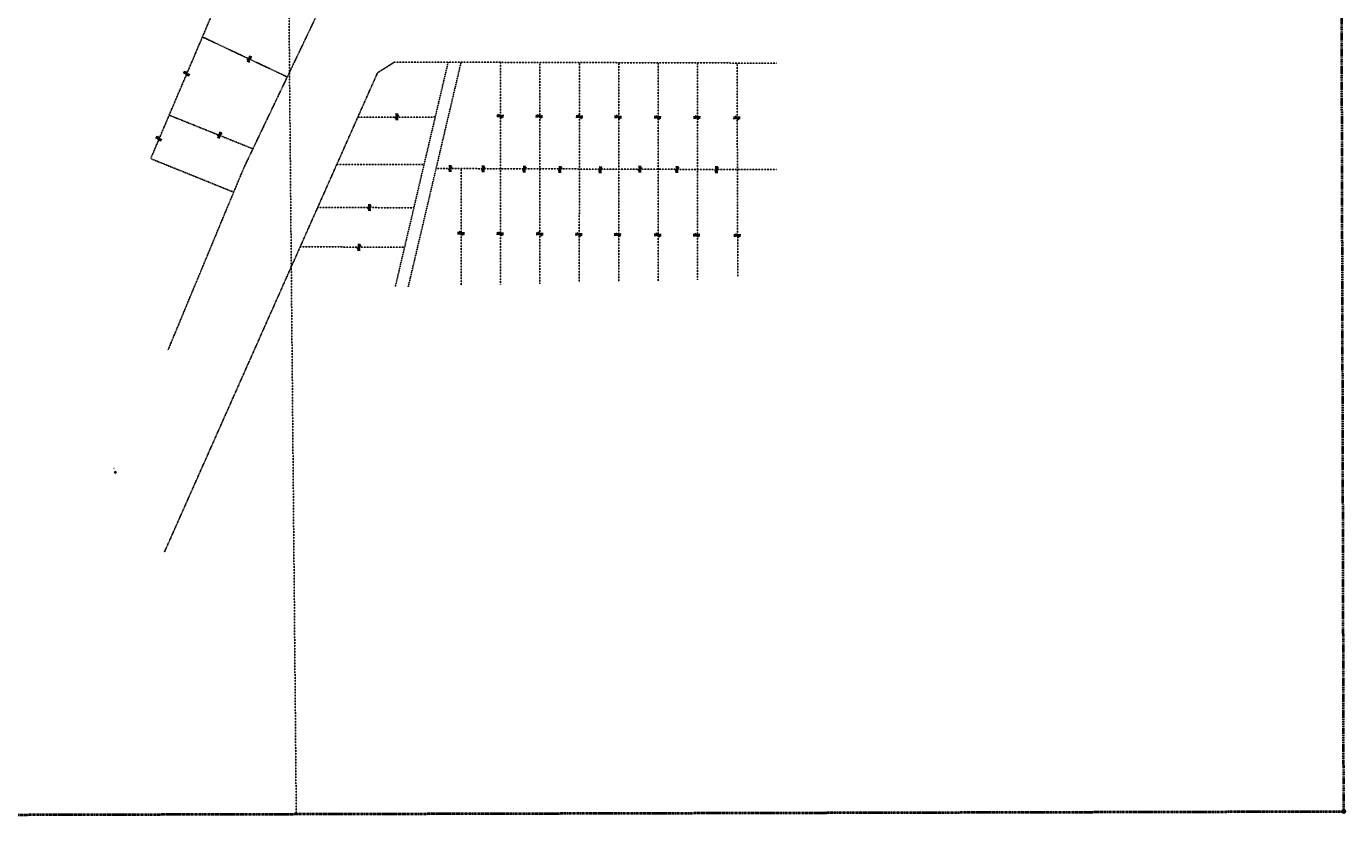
# Model space of a CAD drawing. Extents: x 372764 to 401832, y 96957 to 113289.
# Tile 3 of 11: x 386990 to 388663, y 96986 to 97988. Entities that reach past the tile are written whole.
import ezdxf

# ---------------------------------------------------------------- set-up
doc = ezdxf.new("R2010")
doc.units = 0
doc.header["$MEASUREMENT"] = 0
for name, pattern in [('Elot', [0.15, 0.025, -0.025, 0.05, -0.025, 0.025]), ('Epl', [0.775, 0.325, -0.05, 0.025, -0.05, 0.325]), ('Eqtrl', [2.3, 1, -0.05, 0.2, -0.05, 1]), ('Erwl', [0.8, 0.175, -0.05, 0.35, -0.05, 0.175]), ('Esecl', [2.55, 1, -0.05, 0.2, -0.05, 0.2, -0.05, 1]), ('Esixl', [0.8, 0.375, -0.05, 0.375])]:
    doc.linetypes.add(name, pattern=pattern)
for name, color, linetype, lineweight in [('E_RW_Existing', 80, 'Erwl', 25), ('E_RW_IP', 231, 'Continuous', 25), ('E_RW_SixteenthLine', 231, 'Esixl', 25), ('P_RW_MinorLotLine', 2, 'Elot', 25), ('P_RW_PropertyConnector', 7, 'Continuous', 40), ('P_RW_PropertyLine', 2, 'Epl', 25), ('P_RW_QuarterLine', 1, 'Eqtrl', 40), ('P_RW_SectionCorner', 1, 'Continuous', 25), ('P_RW_SectionLine', 1, 'Esecl', 40)]:
    doc.layers.add(name, color=color, linetype=linetype, lineweight=lineweight)
doc.styles.add('Styledgn000', font='dgn000.shx')

# ---------------------------------------------------------------- blocks, each defined once
blk = doc.blocks.new('SEC14')
at = {"layer": 'P_RW_SectionCorner'}
for p, q in [((1.5, 0), (-1.5, 0)), ((0, 1.5), (0, -1.5))]:
    blk.add_line(p, q, dxfattribs=at)
for radius in [2.32, 1.51]:
    blk.add_circle((0, 0), radius, dxfattribs=at)
blk = doc.blocks.new('ZOR96')
at = {"layer": 'P_RW_PropertyConnector'}
for p, q in [((1.8, 2.8), (-1.8, -2.8)), ((-1.6, 2.9), (1.8, 2.8)), ((-1.8, -2.8), (1.6, -2.9))]:
    blk.add_line(p, q, dxfattribs=at)
blk.add_point((0, 0), dxfattribs=at)
blk = doc.blocks.new('ZOR97')
at = {"layer": 'P_RW_PropertyConnector'}
for p, q in [((1.8, 2.8), (-1.8, -2.8)), ((-1.6, 2.9), (1.8, 2.8)), ((-1.8, -2.8), (1.6, -2.9))]:
    blk.add_line(p, q, dxfattribs=at)
blk.add_point((0, 0), dxfattribs=at)
blk = doc.blocks.new('ZOR98')
at = {"layer": 'P_RW_PropertyConnector'}
for p, q in [((1.8, 2.8), (-1.8, -2.8)), ((-1.6, 2.9), (1.8, 2.8)), ((-1.8, -2.8), (1.6, -2.9))]:
    blk.add_line(p, q, dxfattribs=at)
blk.add_point((0, 0), dxfattribs=at)
blk = doc.blocks.new('ZOR99')
at = {"layer": 'P_RW_PropertyConnector'}
for p, q in [((-2.9, -1.6), (-2.8, 1.8)), ((-2.8, 1.8), (2.8, -1.8)), ((2.8, -1.8), (2.9, 1.6))]:
    blk.add_line(p, q, dxfattribs=at)
blk.add_point((0, 0), dxfattribs=at)
blk = doc.blocks.new('ZOR100')
at = {"layer": 'P_RW_PropertyConnector'}
for p, q in [((-2.9, -1.6), (-2.8, 1.8)), ((-2.8, 1.8), (2.8, -1.8)), ((2.8, -1.8), (2.9, 1.6))]:
    blk.add_line(p, q, dxfattribs=at)
blk.add_point((0, 0), dxfattribs=at)
blk = doc.blocks.new('ZOR101')
at = {"layer": 'P_RW_PropertyConnector'}
for p, q in [((-2.9, -1.6), (-2.8, 1.8)), ((-2.8, 1.8), (2.8, -1.8)), ((2.8, -1.8), (2.9, 1.6))]:
    blk.add_line(p, q, dxfattribs=at)
blk.add_point((0, 0), dxfattribs=at)
blk = doc.blocks.new('ZOR102')
at = {"layer": 'P_RW_PropertyConnector'}
for p, q in [((-2.9, -1.6), (-2.8, 1.8)), ((-2.8, 1.8), (2.8, -1.8)), ((2.8, -1.8), (2.9, 1.6))]:
    blk.add_line(p, q, dxfattribs=at)
blk.add_point((0, 0), dxfattribs=at)
blk = doc.blocks.new('ZOR103')
at = {"layer": 'P_RW_PropertyConnector'}
for p, q in [((-2.9, -1.6), (-2.8, 1.8)), ((-2.8, 1.8), (2.8, -1.8)), ((2.8, -1.8), (2.9, 1.6))]:
    blk.add_line(p, q, dxfattribs=at)
blk.add_point((0, 0), dxfattribs=at)
blk = doc.blocks.new('ZOR104')
at = {"layer": 'P_RW_PropertyConnector'}
for p, q in [((-2.9, -1.6), (-2.8, 1.8)), ((-2.8, 1.8), (2.8, -1.8)), ((2.8, -1.8), (2.9, 1.6))]:
    blk.add_line(p, q, dxfattribs=at)
blk.add_point((0, 0), dxfattribs=at)
blk = doc.blocks.new('ZOR105')
at = {"layer": 'P_RW_PropertyConnector'}
for p, q in [((-2.9, -1.6), (-2.8, 1.8)), ((-2.8, 1.8), (2.8, -1.8)), ((2.8, -1.8), (2.9, 1.6))]:
    blk.add_line(p, q, dxfattribs=at)
blk.add_point((0, 0), dxfattribs=at)
blk = doc.blocks.new('ZOR106')
at = {"layer": 'P_RW_PropertyConnector'}
for p, q in [((-2.9, -1.6), (-2.8, 1.8)), ((-2.8, 1.8), (2.8, -1.8)), ((2.8, -1.8), (2.9, 1.6))]:
    blk.add_line(p, q, dxfattribs=at)
blk.add_point((0, 0), dxfattribs=at)
blk = doc.blocks.new('ZOR107')
at = {"layer": 'P_RW_PropertyConnector'}
for p, q in [((-2.9, -1.6), (-2.8, 1.8)), ((-2.8, 1.8), (2.8, -1.8)), ((2.8, -1.8), (2.9, 1.6))]:
    blk.add_line(p, q, dxfattribs=at)
blk.add_point((0, 0), dxfattribs=at)
blk = doc.blocks.new('ZOR108')
at = {"layer": 'P_RW_PropertyConnector'}
for p, q in [((-2.9, -1.6), (-2.8, 1.8)), ((-2.8, 1.8), (2.8, -1.8)), ((2.8, -1.8), (2.9, 1.6))]:
    blk.add_line(p, q, dxfattribs=at)
blk.add_point((0, 0), dxfattribs=at)
blk = doc.blocks.new('ZOR109')
at = {"layer": 'P_RW_PropertyConnector'}
for p, q in [((-2.9, -1.6), (-2.8, 1.8)), ((-2.8, 1.8), (2.8, -1.8)), ((2.8, -1.8), (2.9, 1.6))]:
    blk.add_line(p, q, dxfattribs=at)
blk.add_point((0, 0), dxfattribs=at)
blk = doc.blocks.new('ZOR110')
at = {"layer": 'P_RW_PropertyConnector'}
for p, q in [((-2.9, -1.6), (-2.8, 1.8)), ((-2.8, 1.8), (2.8, -1.8)), ((2.8, -1.8), (2.9, 1.6))]:
    blk.add_line(p, q, dxfattribs=at)
blk.add_point((0, 0), dxfattribs=at)
blk = doc.blocks.new('ZOR111')
at = {"layer": 'P_RW_PropertyConnector'}
for p, q in [((-2.9, -1.6), (-2.8, 1.8)), ((-2.8, 1.8), (2.8, -1.8)), ((2.8, -1.8), (2.9, 1.6))]:
    blk.add_line(p, q, dxfattribs=at)
blk.add_point((0, 0), dxfattribs=at)
blk = doc.blocks.new('ZOR112')
at = {"layer": 'P_RW_PropertyConnector'}
for p, q in [((-2.9, -1.6), (-2.8, 1.8)), ((-2.8, 1.8), (2.8, -1.8)), ((2.8, -1.8), (2.9, 1.6))]:
    blk.add_line(p, q, dxfattribs=at)
blk.add_point((0, 0), dxfattribs=at)
blk = doc.blocks.new('ZOR113')
at = {"layer": 'P_RW_PropertyConnector'}
for p, q in [((-2.9, -1.6), (-2.8, 1.8)), ((-2.8, 1.8), (2.8, -1.8)), ((2.8, -1.8), (2.9, 1.6))]:
    blk.add_line(p, q, dxfattribs=at)
blk.add_point((0, 0), dxfattribs=at)
blk = doc.blocks.new('ZOR114')
at = {"layer": 'P_RW_PropertyConnector'}
for p, q in [((1.8, 2.8), (-1.8, -2.8)), ((-1.6, 2.9), (1.8, 2.8)), ((-1.8, -2.8), (1.6, -2.9))]:
    blk.add_line(p, q, dxfattribs=at)
blk.add_point((0, 0), dxfattribs=at)
blk = doc.blocks.new('ZOR115')
at = {"layer": 'P_RW_PropertyConnector'}
for p, q in [((1.8, 2.8), (-1.8, -2.8)), ((-1.6, 2.9), (1.8, 2.8)), ((-1.8, -2.8), (1.6, -2.9))]:
    blk.add_line(p, q, dxfattribs=at)
blk.add_point((0, 0), dxfattribs=at)
blk = doc.blocks.new('ZOR116')
at = {"layer": 'P_RW_PropertyConnector'}
for p, q in [((1.8, 2.8), (-1.8, -2.8)), ((-1.6, 2.9), (1.8, 2.8)), ((-1.8, -2.8), (1.6, -2.9))]:
    blk.add_line(p, q, dxfattribs=at)
blk.add_point((0, 0), dxfattribs=at)
blk = doc.blocks.new('ZOR117')
at = {"layer": 'P_RW_PropertyConnector'}
for p, q in [((1.8, 2.8), (-1.8, -2.8)), ((-1.6, 2.9), (1.8, 2.8)), ((-1.8, -2.8), (1.6, -2.9))]:
    blk.add_line(p, q, dxfattribs=at)
blk.add_point((0, 0), dxfattribs=at)
blk = doc.blocks.new('ZOR118')
at = {"layer": 'P_RW_PropertyConnector'}
for p, q in [((1.8, 2.8), (-1.8, -2.8)), ((-1.6, 2.9), (1.8, 2.8)), ((-1.8, -2.8), (1.6, -2.9))]:
    blk.add_line(p, q, dxfattribs=at)
blk.add_point((0, 0), dxfattribs=at)
blk = doc.blocks.new('ZOR119')
at = {"layer": 'P_RW_PropertyConnector'}
for p, q in [((1.8, 2.8), (-1.8, -2.8)), ((-1.6, 2.9), (1.8, 2.8)), ((-1.8, -2.8), (1.6, -2.9))]:
    blk.add_line(p, q, dxfattribs=at)
blk.add_point((0, 0), dxfattribs=at)
blk = doc.blocks.new('ZOR120')
at = {"layer": 'P_RW_PropertyConnector'}
for p, q in [((1.8, 2.8), (-1.8, -2.8)), ((-1.6, 2.9), (1.8, 2.8)), ((-1.8, -2.8), (1.6, -2.9))]:
    blk.add_line(p, q, dxfattribs=at)
blk.add_point((0, 0), dxfattribs=at)
blk = doc.blocks.new('ZOR121')
at = {"layer": 'P_RW_PropertyConnector'}
for p, q in [((1.8, 2.8), (-1.8, -2.8)), ((-1.6, 2.9), (1.8, 2.8)), ((-1.8, -2.8), (1.6, -2.9))]:
    blk.add_line(p, q, dxfattribs=at)
blk.add_point((0, 0), dxfattribs=at)
blk = doc.blocks.new('ZOR126')
at = {"layer": 'P_RW_PropertyConnector'}
for p, q in [((2.6, 2), (-2.6, -2)), ((-0.5, 3.2), (2.6, 2)), ((-2.6, -2), (0.5, -3.2))]:
    blk.add_line(p, q, dxfattribs=at)
blk.add_point((0, 0), dxfattribs=at)
blk = doc.blocks.new('ZOR127')
at = {"layer": 'P_RW_PropertyConnector'}
for p, q in [((2.6, 2), (-2.6, -2)), ((-0.5, 3.2), (2.6, 2)), ((-2.6, -2), (0.5, -3.2))]:
    blk.add_line(p, q, dxfattribs=at)
blk.add_point((0, 0), dxfattribs=at)
blk = doc.blocks.new('ZOR131')
at = {"layer": 'P_RW_PropertyConnector'}
for p, q in [((-1.6, 2.9), (-3.3, 0)), ((1.6, -2.9), (-1.6, 2.9)), ((3.3, 0), (1.6, -2.9))]:
    blk.add_line(p, q, dxfattribs=at)
blk.add_point((0, 0), dxfattribs=at)
blk = doc.blocks.new('ZOR132')
at = {"layer": 'P_RW_PropertyConnector'}
for p, q in [((-1.6, 2.9), (-3.3, 0)), ((1.6, -2.9), (-1.6, 2.9)), ((3.3, 0), (1.6, -2.9))]:
    blk.add_line(p, q, dxfattribs=at)
blk.add_point((0, 0), dxfattribs=at)

msp = doc.modelspace()

# ---------------------------------------------------------------- linework, layer by layer
at = {"layer": 'E_RW_Existing', "ltscale": 0.2}
for p, q in [((387438.72, 98170.92), (387265.29, 97808.01)), ((387456.82, 97942.72), (387435.16, 97929.12)), ((387941.29, 97941.3), (387456.82, 97942.72)), ((387435.16, 97929.12), (387164.74, 97321.03)), ((387265.29, 97808.01), (387169.2, 97577.15))]:
    msp.add_line(p, q, dxfattribs=at)
at = {"layer": 'E_RW_IP'}
msp.add_circle((387102.6, 97422.15), 1, dxfattribs=at)
at = {"layer": 'E_RW_SixteenthLine', "ltscale": 0.2}
msp.add_line((387306.14, 99842.91), (387332.03, 96988.87), dxfattribs=at)
at = {"layer": 'P_RW_MinorLotLine', "ltscale": 0.2}
for p, q in [((387212.99, 97974.53), (387320.62, 97923.79)), ((387591.13, 97942.33), (387591.09, 97660.3)), ((387641.09, 97661.52), (387641.13, 97942.18)), ((387691.09, 97662.73), (387691.13, 97942.03)), ((387741.09, 97663.95), (387741.13, 97941.89)), ((387791.09, 97665.17), (387791.13, 97941.74)), ((387841.09, 97666.38), (387841.12, 97941.59)), ((387892.15, 97670.88), (387891.12, 97941.45)), ((387277.05, 97832.6), (387170.76, 97875.28)), ((387410.13, 97872.84), (387508.34, 97872.98)), ((387252.63, 97777.6), (387147.4, 97820.17)), ((387509.38, 97807.61), (387941.14, 97806.18)), ((387541.09, 97659.09), (387541.11, 97807.5)), ((387481.22, 97757.83), (387359.15, 97758.19)), ((387469.45, 97707.84), (387336.93, 97708.24))]:
    msp.add_line(p, q, dxfattribs=at)
at = {"layer": 'P_RW_MinorLotLine', "ltscale": 0.2, "flags": 128}
msp.add_lwpolyline([(387265.84, 98099.2), (387212.54, 97973.46), (387170.76, 97875.28), (387147.4, 97820.17)], dxfattribs=at)
at = {"layer": 'P_RW_PropertyLine', "ltscale": 0.2}
for p, q in [((387524.71, 97942.52), (387457.59, 97657.48)), ((387474.05, 97657.56), (387541.14, 97942.47)), ((387494.19, 97812.88), (387383.47, 97812.88))]:
    msp.add_line(p, q, dxfattribs=at)
at = {"layer": 'P_RW_QuarterLine', "ltscale": 0.2}
msp.add_line((386003.24, 96985.54), (388660.82, 96992.19), dxfattribs=at)
at = {"layer": 'P_RW_SectionLine', "ltscale": 0.2}
msp.add_line((388660.82, 96992.19), (388654.54, 99456.51), dxfattribs=at)

# ---------------------------------------------------------------- block references
at = {"lineweight": 13}
for name, p in [('ZOR126', (387272.46, 97946.72)), ('ZOR131', (387192.83, 97927.76)), ('ZOR96', (387459.54, 97873.54)), ('ZOR99', (387590.99, 97874.24)), ('ZOR100', (387640.29, 97873.84)), ('ZOR101', (387691.38, 97873.43)), ('ZOR102', (387740.38, 97873.04)), ('ZOR103', (387790.57, 97872.64)), ('ZOR104', (387840.47, 97872.24)), ('ZOR105', (387890.96, 97871.84)), ('ZOR132', (387157.44, 97845.36)), ('ZOR127', (387234.71, 97850.28)), ('ZOR115', (387527.21, 97807.82)), ('ZOR114', (387569.09, 97807.49)), ('ZOR116', (387621.36, 97807.07)), ('ZOR117', (387666.5, 97806.71)), ('ZOR118', (387717.8, 97806.3)), ('ZOR119', (387767.92, 97807.12)), ('ZOR120', (387815.01, 97806.75)), ('ZOR121', (387865.07, 97806.35)), ('ZOR97', (387425, 97758.3)), ('ZOR106', (387541.18, 97725.38)), ('ZOR107', (387590.78, 97724.98)), ('ZOR108', (387640.97, 97724.58)), ('ZOR109', (387690.57, 97724.18)), ('ZOR110', (387739.87, 97723.79)), ('ZOR111', (387790.66, 97723.38)), ('ZOR112', (387839.96, 97722.99)), ('ZOR113', (387891.64, 97722.57)), ('ZOR98', (387411.53, 97707.88)), ('SEC14', (388660.82, 96992.19))]:
    msp.add_blockref(name, p, dxfattribs=at)

# ---------------------------------------------------------------- texts
at = {"layer": 'E_RW_IP', "style": 'Styledgn000', "width": 1.111111}
msp.add_text('IP', height=2.025, rotation=65.69242, dxfattribs=at).set_placement((387101.49, 97425.7))

doc.saveas('drawing.dxf')
